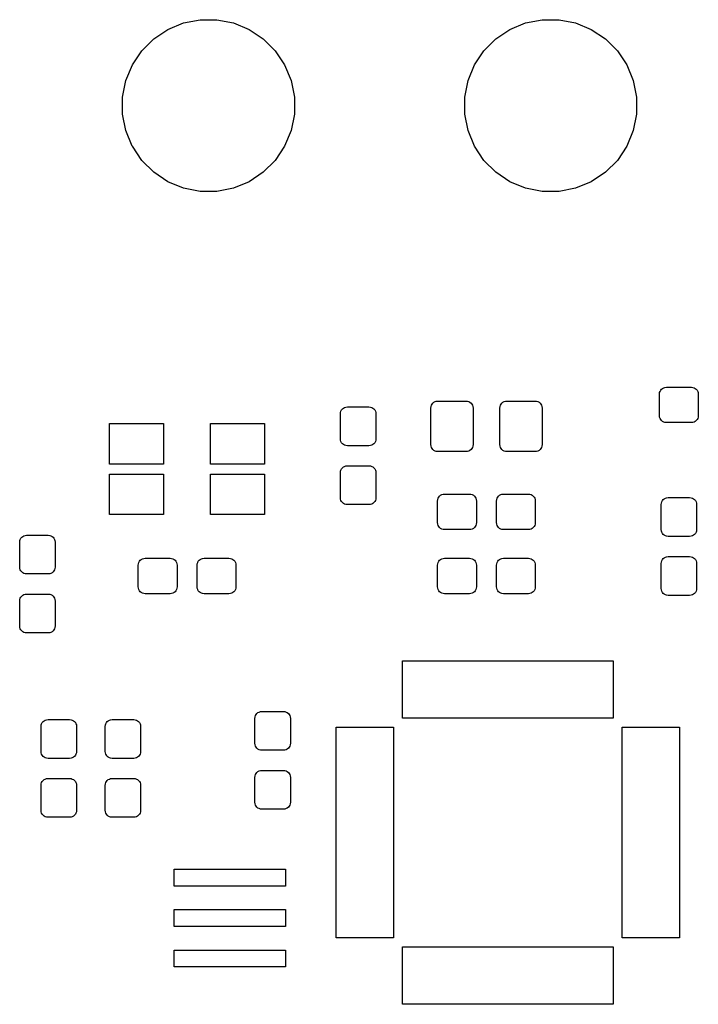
# Model space of a CAD drawing. Extents: x 0 to 140, y -76 to 0.
# Tile 5 of 11: x 36 to 56, y -72 to -43. Entities that reach past the tile are written whole.
import ezdxf

# ---------------------------------------------------------------- set-up
doc = ezdxf.new("R2010")
doc.units = 0
doc.header["$MEASUREMENT"] = 0
doc.layers.add('BLACK', color=7, linetype='CONTINUOUS')

msp = doc.modelspace()

# ---------------------------------------------------------------- linework, layer by layer
at = {"layer": 'BLACK', "linetype": 'CONTINUOUS'}
for p, q in [((40.7017, -43.4593), (41.1659, -43.267)), ((41.1659, -43.267), (41.6587, -43.169)), ((41.6587, -43.169), (42.1613, -43.169)), ((42.1613, -43.169), (42.6541, -43.267)), ((42.6541, -43.267), (43.1183, -43.4593)), ((50.8616, -43.4593), (51.3259, -43.267)), ((51.3259, -43.267), (51.8187, -43.169)), ((51.8187, -43.169), (52.3213, -43.169)), ((52.3213, -43.169), (52.8141, -43.267)), ((52.8141, -43.267), (53.2783, -43.4593)), ((40.2838, -43.7385), (40.7016, -43.4593)), ((40.7016, -43.4593), (40.7017, -43.4593)), ((43.1183, -43.4593), (43.1184, -43.4593)), ((43.1184, -43.4593), (43.5362, -43.7385)), ((50.4438, -43.7385), (50.8616, -43.4593)), ((50.8616, -43.4593), (50.8616, -43.4593)), ((53.2783, -43.4593), (53.2784, -43.4593)), ((53.2784, -43.4593), (53.6962, -43.7385)), ((39.9285, -44.0938), (40.2838, -43.7385)), ((43.5362, -43.7385), (43.8915, -44.0938)), ((50.0885, -44.0938), (50.4438, -43.7385)), ((53.6962, -43.7385), (54.0515, -44.0938)), ((39.6493, -44.5116), (39.9285, -44.0938)), ((43.8915, -44.0938), (44.1707, -44.5116)), ((49.8093, -44.5116), (50.0885, -44.0938)), ((54.0515, -44.0938), (54.3307, -44.5116)), ((39.457, -44.9759), (39.6493, -44.5116)), ((39.6493, -44.5116), (39.6493, -44.5116)), ((44.1707, -44.5116), (44.1707, -44.5116)), ((44.1707, -44.5116), (44.363, -44.9759)), ((49.617, -44.9759), (49.8093, -44.5116)), ((49.8093, -44.5116), (49.8093, -44.5116)), ((54.3307, -44.5116), (54.3307, -44.5116)), ((54.3307, -44.5116), (54.523, -44.9759)), ((39.359, -45.4687), (39.457, -44.9759)), ((44.363, -44.9759), (44.461, -45.4687)), ((49.519, -45.4687), (49.617, -44.9759)), ((54.523, -44.9759), (54.621, -45.4687)), ((39.359, -45.9713), (39.359, -45.4687)), ((44.461, -45.4687), (44.461, -45.9713)), ((49.519, -45.9713), (49.519, -45.4687)), ((54.621, -45.4687), (54.621, -45.9713)), ((39.457, -46.4641), (39.359, -45.9713)), ((44.461, -45.9713), (44.363, -46.4641)), ((49.617, -46.4641), (49.519, -45.9713)), ((54.621, -45.9713), (54.523, -46.4641)), ((39.6483, -46.9259), (39.457, -46.4641)), ((44.363, -46.4641), (44.1717, -46.9259)), ((49.8083, -46.9259), (49.617, -46.4641)), ((54.523, -46.4641), (54.3317, -46.9259)), ((39.6493, -46.9284), (39.6483, -46.9259)), ((39.9285, -47.3462), (39.6493, -46.9284)), ((44.1707, -46.9284), (43.8915, -47.3462)), ((44.1717, -46.9259), (44.1707, -46.9284)), ((49.8093, -46.9284), (49.8083, -46.9259)), ((50.0885, -47.3462), (49.8093, -46.9284)), ((54.3307, -46.9284), (54.0515, -47.3462)), ((54.3317, -46.9259), (54.3307, -46.9284)), ((40.2838, -47.7015), (39.9285, -47.3462)), ((43.8915, -47.3462), (43.5362, -47.7015)), ((50.4438, -47.7015), (50.0885, -47.3462)), ((54.0515, -47.3462), (53.6962, -47.7015)), ((40.7016, -47.9807), (40.2838, -47.7015)), ((43.5362, -47.7015), (43.1184, -47.9807)), ((50.8616, -47.9807), (50.4438, -47.7015)), ((53.6962, -47.7015), (53.2784, -47.9807)), ((40.7017, -47.9807), (40.7016, -47.9807)), ((40.7016, -47.9807), (40.7016, -47.9807)), ((41.1659, -48.173), (40.7017, -47.9807)), ((41.6587, -48.271), (41.1659, -48.173)), ((42.6541, -48.173), (42.1613, -48.271)), ((43.1183, -47.9807), (42.6541, -48.173)), ((43.1184, -47.9807), (43.1183, -47.9807)), ((43.1184, -47.9807), (43.1184, -47.9807)), ((51.3259, -48.173), (50.8616, -47.9807)), ((50.8616, -47.9807), (50.8616, -47.9807)), ((50.8616, -47.9807), (50.8616, -47.9807)), ((51.8187, -48.271), (51.3259, -48.173)), ((52.8141, -48.173), (52.3213, -48.271)), ((53.2783, -47.9807), (52.8141, -48.173)), ((53.2784, -47.9807), (53.2783, -47.9807)), ((53.2784, -47.9807), (53.2784, -47.9807)), ((42.1613, -48.271), (41.6587, -48.271)), ((52.3213, -48.271), (51.8187, -48.271)), ((55.428, -54.0998), (55.4655, -54.0884)), ((55.4655, -54.0884), (55.5106, -54.084)), ((55.5106, -54.084), (56.2494, -54.084)), ((56.2494, -54.084), (56.2945, -54.0884)), ((56.2945, -54.0884), (56.332, -54.0998)), ((55.304, -54.2906), (55.3084, -54.2455)), ((55.304, -54.9294), (55.304, -54.2906)), ((55.3084, -54.2455), (55.3198, -54.208)), ((55.3198, -54.208), (55.3383, -54.1734)), ((55.3383, -54.1734), (55.3632, -54.1432)), ((55.3632, -54.1432), (55.3934, -54.1183)), ((55.3934, -54.1183), (55.428, -54.0998)), ((56.332, -54.0998), (56.3666, -54.1183)), ((56.3666, -54.1183), (56.3968, -54.1432)), ((56.3968, -54.1432), (56.4217, -54.1734)), ((56.4217, -54.1734), (56.4402, -54.208)), ((56.4402, -54.208), (56.4516, -54.2455)), ((56.4516, -54.2455), (56.456, -54.2906)), ((56.456, -54.2906), (56.456, -54.9294)), ((45.953, -54.6848), (45.9905, -54.6734)), ((45.9905, -54.6734), (46.0356, -54.669)), ((46.0356, -54.669), (46.6744, -54.669)), ((46.6744, -54.669), (46.7195, -54.6734)), ((46.7195, -54.6734), (46.757, -54.6848)), ((48.514, -54.7017), (48.5185, -54.6563)), ((48.5185, -54.6563), (48.5299, -54.6186)), ((48.5299, -54.6186), (48.5485, -54.5839)), ((48.5485, -54.5839), (48.5735, -54.5535)), ((48.5735, -54.5535), (48.6039, -54.5285)), ((48.6039, -54.5285), (48.6386, -54.5099)), ((48.6386, -54.5099), (48.6763, -54.4985)), ((48.6763, -54.4985), (48.7217, -54.494)), ((48.7217, -54.494), (49.5583, -54.494)), ((49.5583, -54.494), (49.6037, -54.4985)), ((49.6037, -54.4985), (49.6414, -54.5099)), ((49.6414, -54.5099), (49.6761, -54.5285)), ((49.6761, -54.5285), (49.7065, -54.5535)), ((49.7065, -54.5535), (49.7315, -54.5839)), ((49.7315, -54.5839), (49.7501, -54.6186)), ((49.7501, -54.6186), (49.7615, -54.6563)), ((49.7615, -54.6563), (49.766, -54.7017)), ((50.564, -54.7017), (50.5685, -54.6563)), ((50.5685, -54.6563), (50.5799, -54.6186)), ((50.5799, -54.6186), (50.5985, -54.5839)), ((50.5985, -54.5839), (50.6235, -54.5535)), ((50.6235, -54.5535), (50.6539, -54.5285)), ((50.6539, -54.5285), (50.6886, -54.5099)), ((50.6886, -54.5099), (50.7263, -54.4985)), ((50.7263, -54.4985), (50.7717, -54.494)), ((50.7717, -54.494), (51.6083, -54.494)), ((51.6083, -54.494), (51.6537, -54.4985)), ((51.6537, -54.4985), (51.6914, -54.5099)), ((51.6914, -54.5099), (51.7261, -54.5285)), ((51.7261, -54.5285), (51.7565, -54.5535)), ((51.7565, -54.5535), (51.7815, -54.5839)), ((51.7815, -54.5839), (51.8001, -54.6186)), ((51.8001, -54.6186), (51.8115, -54.6563)), ((51.8115, -54.6563), (51.816, -54.7017)), ((45.829, -54.8756), (45.8334, -54.8305)), ((45.829, -55.6144), (45.829, -54.8756)), ((45.8334, -54.8305), (45.8448, -54.793)), ((45.8448, -54.793), (45.8633, -54.7584)), ((45.8633, -54.7584), (45.8882, -54.7282)), ((45.8882, -54.7282), (45.9184, -54.7033)), ((45.9184, -54.7033), (45.953, -54.6848)), ((46.757, -54.6848), (46.7916, -54.7033)), ((46.7916, -54.7033), (46.8218, -54.7282)), ((46.8218, -54.7282), (46.8467, -54.7584)), ((46.8467, -54.7584), (46.8652, -54.793)), ((46.8652, -54.793), (46.8766, -54.8305)), ((46.8766, -54.8305), (46.881, -54.8756)), ((46.881, -54.8756), (46.881, -55.6144)), ((48.514, -55.7883), (48.514, -54.7017)), ((49.766, -54.7017), (49.766, -55.7883)), ((50.564, -55.7883), (50.564, -54.7017)), ((51.816, -54.7017), (51.816, -55.7883)), ((55.3084, -54.9745), (55.304, -54.9294)), ((55.3198, -55.012), (55.3084, -54.9745)), ((56.4516, -54.9745), (56.4402, -55.012)), ((56.456, -54.9294), (56.4516, -54.9745)), ((38.974, -56.366), (38.974, -55.164)), ((38.974, -55.164), (40.576, -55.164)), ((40.576, -55.164), (40.576, -56.366)), ((41.974, -56.366), (41.974, -55.164)), ((41.974, -55.164), (43.576, -55.164)), ((43.576, -55.164), (43.576, -56.366)), ((55.3383, -55.0466), (55.3198, -55.012)), ((55.3632, -55.0768), (55.3383, -55.0466)), ((55.3934, -55.1017), (55.3632, -55.0768)), ((55.428, -55.1202), (55.3934, -55.1017)), ((55.4655, -55.1316), (55.428, -55.1202)), ((55.5106, -55.136), (55.4655, -55.1316)), ((56.2494, -55.136), (55.5106, -55.136)), ((56.2945, -55.1316), (56.2494, -55.136)), ((56.332, -55.1202), (56.2945, -55.1316)), ((56.3666, -55.1017), (56.332, -55.1202)), ((56.3968, -55.0768), (56.3666, -55.1017)), ((56.4217, -55.0466), (56.3968, -55.0768)), ((56.4402, -55.012), (56.4217, -55.0466)), ((45.8334, -55.6595), (45.829, -55.6144)), ((45.8448, -55.697), (45.8334, -55.6595)), ((45.8633, -55.7316), (45.8448, -55.697)), ((45.8882, -55.7618), (45.8633, -55.7316)), ((45.9184, -55.7867), (45.8882, -55.7618)), ((45.953, -55.8052), (45.9184, -55.7867)), ((45.9905, -55.8166), (45.953, -55.8052)), ((46.0356, -55.821), (45.9905, -55.8166)), ((46.6744, -55.821), (46.0356, -55.821)), ((46.7195, -55.8166), (46.6744, -55.821)), ((46.757, -55.8052), (46.7195, -55.8166)), ((46.7916, -55.7867), (46.757, -55.8052)), ((46.8218, -55.7618), (46.7916, -55.7867)), ((46.8467, -55.7316), (46.8218, -55.7618)), ((46.8652, -55.697), (46.8467, -55.7316)), ((46.8766, -55.6595), (46.8652, -55.697)), ((46.881, -55.6144), (46.8766, -55.6595)), ((48.5185, -55.8337), (48.514, -55.7883)), ((48.5299, -55.8714), (48.5185, -55.8337)), ((49.7615, -55.8337), (49.7501, -55.8714)), ((49.766, -55.7883), (49.7615, -55.8337)), ((50.5685, -55.8337), (50.564, -55.7883)), ((50.5799, -55.8714), (50.5685, -55.8337)), ((51.8115, -55.8337), (51.8001, -55.8714)), ((51.816, -55.7883), (51.8115, -55.8337)), ((48.5485, -55.9061), (48.5299, -55.8714)), ((48.5735, -55.9365), (48.5485, -55.9061)), ((48.6039, -55.9615), (48.5735, -55.9365)), ((48.6386, -55.9801), (48.6039, -55.9615)), ((48.6763, -55.9915), (48.6386, -55.9801)), ((48.7217, -55.996), (48.6763, -55.9915)), ((49.5583, -55.996), (48.7217, -55.996)), ((49.6037, -55.9915), (49.5583, -55.996)), ((49.6414, -55.9801), (49.6037, -55.9915)), ((49.6761, -55.9615), (49.6414, -55.9801)), ((49.7065, -55.9365), (49.6761, -55.9615)), ((49.7315, -55.9061), (49.7065, -55.9365)), ((49.7501, -55.8714), (49.7315, -55.9061)), ((50.5985, -55.9061), (50.5799, -55.8714)), ((50.6235, -55.9365), (50.5985, -55.9061)), ((50.6539, -55.9615), (50.6235, -55.9365)), ((50.6886, -55.9801), (50.6539, -55.9615)), ((50.7263, -55.9915), (50.6886, -55.9801)), ((50.7717, -55.996), (50.7263, -55.9915)), ((51.6083, -55.996), (50.7717, -55.996)), ((51.6537, -55.9915), (51.6083, -55.996)), ((51.6914, -55.9801), (51.6537, -55.9915)), ((51.7261, -55.9615), (51.6914, -55.9801)), ((51.7565, -55.9365), (51.7261, -55.9615)), ((51.7815, -55.9061), (51.7565, -55.9365)), ((51.8001, -55.8714), (51.7815, -55.9061)), ((40.576, -56.366), (38.974, -56.366)), ((43.576, -56.366), (41.974, -56.366)), ((45.9184, -56.4533), (45.953, -56.4348)), ((45.953, -56.4348), (45.9905, -56.4234)), ((45.9905, -56.4234), (46.0356, -56.419)), ((46.0356, -56.419), (46.6744, -56.419)), ((46.6744, -56.419), (46.7195, -56.4234)), ((46.7195, -56.4234), (46.757, -56.4348)), ((46.757, -56.4348), (46.7916, -56.4533)), ((38.974, -57.866), (38.974, -56.664)), ((38.974, -56.664), (40.576, -56.664)), ((40.576, -56.664), (40.576, -57.866)), ((41.974, -57.866), (41.974, -56.664)), ((41.974, -56.664), (43.576, -56.664)), ((43.576, -56.664), (43.576, -57.866)), ((45.829, -56.6256), (45.8334, -56.5805)), ((45.829, -57.3644), (45.829, -56.6256)), ((45.8334, -56.5805), (45.8448, -56.543)), ((45.8448, -56.543), (45.8633, -56.5084)), ((45.8633, -56.5084), (45.8882, -56.4782)), ((45.8882, -56.4782), (45.9184, -56.4533)), ((46.7916, -56.4533), (46.8218, -56.4782)), ((46.8218, -56.4782), (46.8467, -56.5084)), ((46.8467, -56.5084), (46.8652, -56.543)), ((46.8652, -56.543), (46.8766, -56.5805)), ((46.8766, -56.5805), (46.881, -56.6256)), ((46.881, -56.6256), (46.881, -57.3644)), ((48.7732, -57.3182), (48.8034, -57.2933)), ((48.8034, -57.2933), (48.838, -57.2748)), ((48.838, -57.2748), (48.8755, -57.2634)), ((48.8755, -57.2634), (48.9206, -57.259)), ((48.9206, -57.259), (49.6594, -57.259)), ((49.6594, -57.259), (49.7045, -57.2634)), ((49.7045, -57.2634), (49.742, -57.2748)), ((49.742, -57.2748), (49.7766, -57.2933)), ((49.7766, -57.2933), (49.8068, -57.3182)), ((50.5232, -57.3182), (50.5534, -57.2933)), ((50.5534, -57.2933), (50.588, -57.2748)), ((50.588, -57.2748), (50.6255, -57.2634)), ((50.6255, -57.2634), (50.6706, -57.259)), ((50.6706, -57.259), (51.4094, -57.259)), ((51.4094, -57.259), (51.4545, -57.2634)), ((51.4545, -57.2634), (51.492, -57.2748)), ((51.492, -57.2748), (51.5266, -57.2933)), ((51.5266, -57.2933), (51.5568, -57.3182)), ((45.8334, -57.4095), (45.829, -57.3644)), ((45.8448, -57.447), (45.8334, -57.4095)), ((45.8633, -57.4816), (45.8448, -57.447)), ((45.8882, -57.5118), (45.8633, -57.4816)), ((45.9184, -57.5367), (45.8882, -57.5118)), ((45.953, -57.5552), (45.9184, -57.5367)), ((45.9905, -57.5666), (45.953, -57.5552)), ((46.0356, -57.571), (45.9905, -57.5666)), ((46.6744, -57.571), (46.0356, -57.571)), ((46.7195, -57.5666), (46.6744, -57.571)), ((46.757, -57.5552), (46.7195, -57.5666)), ((46.7916, -57.5367), (46.757, -57.5552)), ((46.8218, -57.5118), (46.7916, -57.5367)), ((46.8467, -57.4816), (46.8218, -57.5118)), ((46.8652, -57.447), (46.8467, -57.4816)), ((46.8766, -57.4095), (46.8652, -57.447)), ((46.881, -57.3644), (46.8766, -57.4095)), ((48.714, -57.4656), (48.7184, -57.4205)), ((48.714, -58.1044), (48.714, -57.4656)), ((48.7184, -57.4205), (48.7298, -57.383)), ((48.7298, -57.383), (48.7483, -57.3484)), ((48.7483, -57.3484), (48.7732, -57.3182)), ((49.8068, -57.3182), (49.8317, -57.3484)), ((49.8317, -57.3484), (49.8502, -57.383)), ((49.8502, -57.383), (49.8616, -57.4205)), ((49.8616, -57.4205), (49.866, -57.4656)), ((49.866, -57.4656), (49.866, -58.1044)), ((50.464, -57.4656), (50.4684, -57.4205)), ((50.464, -58.1044), (50.464, -57.4656)), ((50.4684, -57.4205), (50.4798, -57.383)), ((50.4798, -57.383), (50.4983, -57.3484)), ((50.4983, -57.3484), (50.5232, -57.3182)), ((51.5568, -57.3182), (51.5817, -57.3484)), ((51.5817, -57.3484), (51.6002, -57.383)), ((51.6002, -57.383), (51.6116, -57.4205)), ((51.6116, -57.4205), (51.616, -57.4656)), ((51.616, -57.4656), (51.616, -58.1044)), ((55.354, -57.5706), (55.3584, -57.5255)), ((55.354, -58.3094), (55.354, -57.5706)), ((55.3584, -57.5255), (55.3698, -57.488)), ((55.3698, -57.488), (55.3883, -57.4534)), ((55.3883, -57.4534), (55.4132, -57.4232)), ((55.4132, -57.4232), (55.4434, -57.3983)), ((55.4434, -57.3983), (55.478, -57.3798)), ((55.478, -57.3798), (55.5155, -57.3684)), ((55.5155, -57.3684), (55.5606, -57.364)), ((55.5606, -57.364), (56.1994, -57.364)), ((56.1994, -57.364), (56.2445, -57.3684)), ((56.2445, -57.3684), (56.282, -57.3798)), ((56.282, -57.3798), (56.3166, -57.3983)), ((56.3166, -57.3983), (56.3468, -57.4232)), ((56.3468, -57.4232), (56.3717, -57.4534)), ((56.3717, -57.4534), (56.3902, -57.488)), ((56.3902, -57.488), (56.4016, -57.5255)), ((56.4016, -57.5255), (56.406, -57.5706)), ((56.406, -57.5706), (56.406, -58.3094)), ((40.576, -57.866), (38.974, -57.866)), ((43.576, -57.866), (41.974, -57.866)), ((48.7184, -58.1495), (48.714, -58.1044)), ((48.7298, -58.187), (48.7184, -58.1495)), ((48.7483, -58.2216), (48.7298, -58.187)), ((49.8502, -58.187), (49.8317, -58.2216)), ((49.8616, -58.1495), (49.8502, -58.187)), ((49.866, -58.1044), (49.8616, -58.1495)), ((50.4684, -58.1495), (50.464, -58.1044)), ((50.4798, -58.187), (50.4684, -58.1495)), ((50.4983, -58.2216), (50.4798, -58.187)), ((51.6002, -58.187), (51.5817, -58.2216)), ((51.6116, -58.1495), (51.6002, -58.187)), ((51.616, -58.1044), (51.6116, -58.1495)), ((36.428, -58.4948), (36.4655, -58.4834)), ((36.4655, -58.4834), (36.5106, -58.479)), ((36.5106, -58.479), (37.1494, -58.479)), ((37.1494, -58.479), (37.1945, -58.4834)), ((37.1945, -58.4834), (37.232, -58.4948)), ((48.7732, -58.2518), (48.7483, -58.2216)), ((48.8034, -58.2767), (48.7732, -58.2518)), ((48.838, -58.2952), (48.8034, -58.2767)), ((48.8755, -58.3066), (48.838, -58.2952)), ((48.9206, -58.311), (48.8755, -58.3066)), ((49.6594, -58.311), (48.9206, -58.311)), ((49.7045, -58.3066), (49.6594, -58.311)), ((49.742, -58.2952), (49.7045, -58.3066)), ((49.7766, -58.2767), (49.742, -58.2952)), ((49.8068, -58.2518), (49.7766, -58.2767)), ((49.8317, -58.2216), (49.8068, -58.2518)), ((50.5232, -58.2518), (50.4983, -58.2216)), ((50.5534, -58.2767), (50.5232, -58.2518)), ((50.588, -58.2952), (50.5534, -58.2767)), ((50.6255, -58.3066), (50.588, -58.2952)), ((50.6706, -58.311), (50.6255, -58.3066)), ((51.4094, -58.311), (50.6706, -58.311)), ((51.4545, -58.3066), (51.4094, -58.311)), ((51.492, -58.2952), (51.4545, -58.3066)), ((51.5266, -58.2767), (51.492, -58.2952)), ((51.5568, -58.2518), (51.5266, -58.2767)), ((51.5817, -58.2216), (51.5568, -58.2518)), ((55.3584, -58.3545), (55.354, -58.3094)), ((55.3698, -58.392), (55.3584, -58.3545)), ((55.3883, -58.4266), (55.3698, -58.392)), ((55.4132, -58.4568), (55.3883, -58.4266)), ((55.4434, -58.4817), (55.4132, -58.4568)), ((55.478, -58.5002), (55.4434, -58.4817)), ((56.3166, -58.4817), (56.282, -58.5002)), ((56.3468, -58.4568), (56.3166, -58.4817)), ((56.3717, -58.4266), (56.3468, -58.4568)), ((56.3902, -58.392), (56.3717, -58.4266)), ((56.4016, -58.3545), (56.3902, -58.392)), ((56.406, -58.3094), (56.4016, -58.3545)), ((36.304, -58.6856), (36.3084, -58.6405)), ((36.304, -59.4244), (36.304, -58.6856)), ((36.3084, -58.6405), (36.3198, -58.603)), ((36.3198, -58.603), (36.3383, -58.5684)), ((36.3383, -58.5684), (36.3632, -58.5382)), ((36.3632, -58.5382), (36.3934, -58.5133)), ((36.3934, -58.5133), (36.428, -58.4948)), ((37.232, -58.4948), (37.2666, -58.5133)), ((37.2666, -58.5133), (37.2968, -58.5382)), ((37.2968, -58.5382), (37.3217, -58.5684)), ((37.3217, -58.5684), (37.3402, -58.603)), ((37.3402, -58.603), (37.3516, -58.6405)), ((37.3516, -58.6405), (37.356, -58.6856)), ((37.356, -58.6856), (37.356, -59.4244)), ((55.5155, -58.5116), (55.478, -58.5002)), ((55.5606, -58.516), (55.5155, -58.5116)), ((56.1994, -58.516), (55.5606, -58.516)), ((56.2445, -58.5116), (56.1994, -58.516)), ((56.282, -58.5002), (56.2445, -58.5116)), ((39.824, -59.3706), (39.8284, -59.3255)), ((39.8284, -59.3255), (39.8398, -59.288)), ((39.8398, -59.288), (39.8583, -59.2534)), ((39.8583, -59.2534), (39.8832, -59.2232)), ((39.8832, -59.2232), (39.9134, -59.1983)), ((39.9134, -59.1983), (39.948, -59.1798)), ((39.948, -59.1798), (39.9855, -59.1684)), ((39.9855, -59.1684), (40.0306, -59.164)), ((40.0306, -59.164), (40.7694, -59.164)), ((40.7694, -59.164), (40.8145, -59.1684)), ((40.8145, -59.1684), (40.852, -59.1798)), ((40.852, -59.1798), (40.8866, -59.1983)), ((40.8866, -59.1983), (40.9168, -59.2232)), ((40.9168, -59.2232), (40.9417, -59.2534)), ((40.9417, -59.2534), (40.9602, -59.288)), ((40.9602, -59.288), (40.9716, -59.3255)), ((40.9716, -59.3255), (40.976, -59.3706)), ((41.574, -59.3706), (41.5784, -59.3255)), ((41.5784, -59.3255), (41.5898, -59.288)), ((41.5898, -59.288), (41.6083, -59.2534)), ((41.6083, -59.2534), (41.6332, -59.2232)), ((41.6332, -59.2232), (41.6634, -59.1983)), ((41.6634, -59.1983), (41.698, -59.1798)), ((41.698, -59.1798), (41.7355, -59.1684)), ((41.7355, -59.1684), (41.7806, -59.164)), ((41.7806, -59.164), (42.5194, -59.164)), ((42.5194, -59.164), (42.5645, -59.1684)), ((42.5645, -59.1684), (42.602, -59.1798)), ((42.602, -59.1798), (42.6366, -59.1983)), ((42.6366, -59.1983), (42.6668, -59.2232)), ((42.6668, -59.2232), (42.6917, -59.2534)), ((42.6917, -59.2534), (42.7102, -59.288)), ((42.7102, -59.288), (42.7216, -59.3255)), ((42.7216, -59.3255), (42.726, -59.3706)), ((48.714, -59.3706), (48.7184, -59.3255)), ((48.7184, -59.3255), (48.7298, -59.288)), ((48.7298, -59.288), (48.7483, -59.2534)), ((48.7483, -59.2534), (48.7732, -59.2232)), ((48.7732, -59.2232), (48.8034, -59.1983)), ((48.8034, -59.1983), (48.838, -59.1798)), ((48.838, -59.1798), (48.8755, -59.1684)), ((48.8755, -59.1684), (48.9206, -59.164)), ((48.9206, -59.164), (49.6594, -59.164)), ((49.6594, -59.164), (49.7045, -59.1684)), ((49.7045, -59.1684), (49.742, -59.1798)), ((49.742, -59.1798), (49.7766, -59.1983)), ((49.7766, -59.1983), (49.8068, -59.2232)), ((49.8068, -59.2232), (49.8317, -59.2534)), ((49.8317, -59.2534), (49.8502, -59.288)), ((49.8502, -59.288), (49.8616, -59.3255)), ((49.8616, -59.3255), (49.866, -59.3706)), ((50.464, -59.3706), (50.4684, -59.3255)), ((50.4684, -59.3255), (50.4798, -59.288)), ((50.4798, -59.288), (50.4983, -59.2534)), ((50.4983, -59.2534), (50.5232, -59.2232)), ((50.5232, -59.2232), (50.5534, -59.1983)), ((50.5534, -59.1983), (50.588, -59.1798)), ((50.588, -59.1798), (50.6255, -59.1684)), ((50.6255, -59.1684), (50.6706, -59.164)), ((50.6706, -59.164), (51.4094, -59.164)), ((51.4094, -59.164), (51.4545, -59.1684)), ((51.4545, -59.1684), (51.492, -59.1798)), ((51.492, -59.1798), (51.5266, -59.1983)), ((51.5266, -59.1983), (51.5568, -59.2232)), ((51.5568, -59.2232), (51.5817, -59.2534)), ((51.5817, -59.2534), (51.6002, -59.288)), ((51.6002, -59.288), (51.6116, -59.3255)), ((51.6116, -59.3255), (51.616, -59.3706)), ((55.354, -59.3206), (55.3584, -59.2755)), ((55.354, -60.0594), (55.354, -59.3206)), ((55.3584, -59.2755), (55.3698, -59.238)), ((55.3698, -59.238), (55.3883, -59.2034)), ((55.3883, -59.2034), (55.4132, -59.1732)), ((55.4132, -59.1732), (55.4434, -59.1483)), ((55.4434, -59.1483), (55.478, -59.1298)), ((55.478, -59.1298), (55.5155, -59.1184)), ((55.5155, -59.1184), (55.5606, -59.114)), ((55.5606, -59.114), (56.1994, -59.114)), ((56.1994, -59.114), (56.2445, -59.1184)), ((56.2445, -59.1184), (56.282, -59.1298)), ((56.282, -59.1298), (56.3166, -59.1483)), ((56.3166, -59.1483), (56.3468, -59.1732)), ((56.3468, -59.1732), (56.3717, -59.2034)), ((56.3717, -59.2034), (56.3902, -59.238)), ((56.3902, -59.238), (56.4016, -59.2755)), ((56.4016, -59.2755), (56.406, -59.3206)), ((56.406, -59.3206), (56.406, -60.0594)), ((36.3084, -59.4695), (36.304, -59.4244)), ((36.3198, -59.507), (36.3084, -59.4695)), ((36.3383, -59.5416), (36.3198, -59.507)), ((36.3632, -59.5718), (36.3383, -59.5416)), ((36.3934, -59.5967), (36.3632, -59.5718)), ((36.428, -59.6152), (36.3934, -59.5967)), ((36.4655, -59.6266), (36.428, -59.6152)), ((36.5106, -59.631), (36.4655, -59.6266)), ((37.1494, -59.631), (36.5106, -59.631)), ((37.1945, -59.6266), (37.1494, -59.631)), ((37.232, -59.6152), (37.1945, -59.6266)), ((37.2666, -59.5967), (37.232, -59.6152)), ((37.2968, -59.5718), (37.2666, -59.5967)), ((37.3217, -59.5416), (37.2968, -59.5718)), ((37.3402, -59.507), (37.3217, -59.5416)), ((37.3516, -59.4695), (37.3402, -59.507)), ((37.356, -59.4244), (37.3516, -59.4695)), ((39.824, -60.0094), (39.824, -59.3706)), ((40.976, -59.3706), (40.976, -60.0094)), ((41.574, -60.0094), (41.574, -59.3706)), ((42.726, -59.3706), (42.726, -60.0094)), ((48.714, -60.0094), (48.714, -59.3706)), ((49.866, -59.3706), (49.866, -60.0094)), ((50.464, -60.0094), (50.464, -59.3706)), ((51.616, -59.3706), (51.616, -60.0094)), ((36.428, -60.2448), (36.4655, -60.2334)), ((36.4655, -60.2334), (36.5106, -60.229)), ((36.5106, -60.229), (37.1494, -60.229)), ((37.1494, -60.229), (37.1945, -60.2334)), ((37.1945, -60.2334), (37.232, -60.2448)), ((39.8284, -60.0545), (39.824, -60.0094)), ((39.8398, -60.092), (39.8284, -60.0545)), ((39.8583, -60.1266), (39.8398, -60.092)), ((39.8832, -60.1568), (39.8583, -60.1266)), ((39.9134, -60.1817), (39.8832, -60.1568)), ((39.948, -60.2002), (39.9134, -60.1817)), ((39.9855, -60.2116), (39.948, -60.2002)), ((40.0306, -60.216), (39.9855, -60.2116)), ((40.7694, -60.216), (40.0306, -60.216)), ((40.8145, -60.2116), (40.7694, -60.216)), ((40.852, -60.2002), (40.8145, -60.2116)), ((40.8866, -60.1817), (40.852, -60.2002)), ((40.9168, -60.1568), (40.8866, -60.1817)), ((40.9417, -60.1266), (40.9168, -60.1568)), ((40.9602, -60.092), (40.9417, -60.1266)), ((40.9716, -60.0545), (40.9602, -60.092)), ((40.976, -60.0094), (40.9716, -60.0545)), ((41.5784, -60.0545), (41.574, -60.0094)), ((41.5898, -60.092), (41.5784, -60.0545)), ((41.6083, -60.1266), (41.5898, -60.092)), ((41.6332, -60.1568), (41.6083, -60.1266)), ((41.6634, -60.1817), (41.6332, -60.1568)), ((41.698, -60.2002), (41.6634, -60.1817)), ((41.7355, -60.2116), (41.698, -60.2002)), ((41.7806, -60.216), (41.7355, -60.2116)), ((42.5194, -60.216), (41.7806, -60.216)), ((42.5645, -60.2116), (42.5194, -60.216)), ((42.602, -60.2002), (42.5645, -60.2116)), ((42.6366, -60.1817), (42.602, -60.2002)), ((42.6668, -60.1568), (42.6366, -60.1817)), ((42.6917, -60.1266), (42.6668, -60.1568)), ((42.7102, -60.092), (42.6917, -60.1266)), ((42.7216, -60.0545), (42.7102, -60.092)), ((42.726, -60.0094), (42.7216, -60.0545)), ((48.7184, -60.0545), (48.714, -60.0094)), ((48.7298, -60.092), (48.7184, -60.0545)), ((48.7483, -60.1266), (48.7298, -60.092)), ((48.7732, -60.1568), (48.7483, -60.1266)), ((48.8034, -60.1817), (48.7732, -60.1568)), ((48.838, -60.2002), (48.8034, -60.1817)), ((48.8755, -60.2116), (48.838, -60.2002)), ((48.9206, -60.216), (48.8755, -60.2116)), ((49.6594, -60.216), (48.9206, -60.216)), ((49.7045, -60.2116), (49.6594, -60.216)), ((49.742, -60.2002), (49.7045, -60.2116)), ((49.7766, -60.1817), (49.742, -60.2002)), ((49.8068, -60.1568), (49.7766, -60.1817)), ((49.8317, -60.1266), (49.8068, -60.1568)), ((49.8502, -60.092), (49.8317, -60.1266)), ((49.8616, -60.0545), (49.8502, -60.092)), ((49.866, -60.0094), (49.8616, -60.0545)), ((50.4684, -60.0545), (50.464, -60.0094)), ((50.4798, -60.092), (50.4684, -60.0545)), ((50.4983, -60.1266), (50.4798, -60.092)), ((50.5232, -60.1568), (50.4983, -60.1266)), ((50.5534, -60.1817), (50.5232, -60.1568)), ((50.588, -60.2002), (50.5534, -60.1817)), ((50.6255, -60.2116), (50.588, -60.2002)), ((50.6706, -60.216), (50.6255, -60.2116)), ((51.4094, -60.216), (50.6706, -60.216)), ((51.4545, -60.2116), (51.4094, -60.216)), ((51.492, -60.2002), (51.4545, -60.2116)), ((51.5266, -60.1817), (51.492, -60.2002)), ((51.5568, -60.1568), (51.5266, -60.1817)), ((51.5817, -60.1266), (51.5568, -60.1568)), ((51.6002, -60.092), (51.5817, -60.1266)), ((51.6116, -60.0545), (51.6002, -60.092)), ((51.616, -60.0094), (51.6116, -60.0545)), ((55.3584, -60.1045), (55.354, -60.0594)), ((55.3698, -60.142), (55.3584, -60.1045)), ((55.3883, -60.1766), (55.3698, -60.142)), ((55.4132, -60.2068), (55.3883, -60.1766)), ((55.4434, -60.2317), (55.4132, -60.2068)), ((55.478, -60.2502), (55.4434, -60.2317)), ((56.3166, -60.2317), (56.282, -60.2502)), ((56.3468, -60.2068), (56.3166, -60.2317)), ((56.3717, -60.1766), (56.3468, -60.2068)), ((56.3902, -60.142), (56.3717, -60.1766)), ((56.4016, -60.1045), (56.3902, -60.142)), ((56.406, -60.0594), (56.4016, -60.1045)), ((36.304, -60.4356), (36.3084, -60.3905)), ((36.304, -61.1744), (36.304, -60.4356)), ((36.3084, -60.3905), (36.3198, -60.353)), ((36.3198, -60.353), (36.3383, -60.3184)), ((36.3383, -60.3184), (36.3632, -60.2882)), ((36.3632, -60.2882), (36.3934, -60.2633)), ((36.3934, -60.2633), (36.428, -60.2448)), ((37.232, -60.2448), (37.2666, -60.2633)), ((37.2666, -60.2633), (37.2968, -60.2882)), ((37.2968, -60.2882), (37.3217, -60.3184)), ((37.3217, -60.3184), (37.3402, -60.353)), ((37.3402, -60.353), (37.3516, -60.3905)), ((37.3516, -60.3905), (37.356, -60.4356)), ((37.356, -60.4356), (37.356, -61.1744)), ((55.5155, -60.2616), (55.478, -60.2502)), ((55.5606, -60.266), (55.5155, -60.2616)), ((56.1994, -60.266), (55.5606, -60.266)), ((56.2445, -60.2616), (56.1994, -60.266)), ((56.282, -60.2502), (56.2445, -60.2616)), ((36.3084, -61.2195), (36.304, -61.1744)), ((36.3198, -61.257), (36.3084, -61.2195)), ((36.3383, -61.2916), (36.3198, -61.257)), ((36.3632, -61.3218), (36.3383, -61.2916)), ((36.3934, -61.3467), (36.3632, -61.3218)), ((36.428, -61.3652), (36.3934, -61.3467)), ((36.4655, -61.3766), (36.428, -61.3652)), ((36.5106, -61.381), (36.4655, -61.3766)), ((37.1494, -61.381), (36.5106, -61.381)), ((37.1945, -61.3766), (37.1494, -61.381)), ((37.232, -61.3652), (37.1945, -61.3766)), ((37.2666, -61.3467), (37.232, -61.3652)), ((37.2968, -61.3218), (37.2666, -61.3467)), ((37.3217, -61.2916), (37.2968, -61.3218)), ((37.3402, -61.257), (37.3217, -61.2916)), ((37.3516, -61.2195), (37.3402, -61.257)), ((37.356, -61.1744), (37.3516, -61.2195)), ((47.674, -63.911), (47.674, -62.209)), ((47.674, -62.209), (53.926, -62.209)), ((53.926, -62.209), (53.926, -63.911)), ((43.3784, -63.7483), (43.413, -63.7298)), ((43.413, -63.7298), (43.4505, -63.7184)), ((43.4505, -63.7184), (43.4956, -63.714)), ((43.4956, -63.714), (44.1344, -63.714)), ((44.1344, -63.714), (44.1795, -63.7184)), ((44.1795, -63.7184), (44.217, -63.7298)), ((44.217, -63.7298), (44.2516, -63.7483)), ((36.9733, -64.0434), (36.9982, -64.0132)), ((36.9982, -64.0132), (37.0284, -63.9883)), ((37.0284, -63.9883), (37.063, -63.9698)), ((37.063, -63.9698), (37.1005, -63.9584)), ((37.1005, -63.9584), (37.1456, -63.954)), ((37.1456, -63.954), (37.7844, -63.954)), ((37.7844, -63.954), (37.8295, -63.9584)), ((37.8295, -63.9584), (37.867, -63.9698)), ((37.867, -63.9698), (37.9016, -63.9883)), ((37.9016, -63.9883), (37.9318, -64.0132)), ((37.9318, -64.0132), (37.9567, -64.0434)), ((38.8783, -64.0434), (38.9032, -64.0132)), ((38.9032, -64.0132), (38.9334, -63.9883)), ((38.9334, -63.9883), (38.968, -63.9698)), ((38.968, -63.9698), (39.0055, -63.9584)), ((39.0055, -63.9584), (39.0506, -63.954)), ((39.0506, -63.954), (39.6894, -63.954)), ((39.6894, -63.954), (39.7345, -63.9584)), ((39.7345, -63.9584), (39.772, -63.9698)), ((39.772, -63.9698), (39.8066, -63.9883)), ((39.8066, -63.9883), (39.8368, -64.0132)), ((39.8368, -64.0132), (39.8617, -64.0434)), ((43.289, -63.9206), (43.2934, -63.8755)), ((43.289, -64.6594), (43.289, -63.9206)), ((43.2934, -63.8755), (43.3048, -63.838)), ((43.3048, -63.838), (43.3233, -63.8034)), ((43.3233, -63.8034), (43.3482, -63.7732)), ((43.3482, -63.7732), (43.3784, -63.7483)), ((44.2516, -63.7483), (44.2818, -63.7732)), ((44.2818, -63.7732), (44.3067, -63.8034)), ((44.3067, -63.8034), (44.3252, -63.838)), ((44.3252, -63.838), (44.3366, -63.8755)), ((44.3366, -63.8755), (44.341, -63.9206)), ((44.341, -63.9206), (44.341, -64.6594)), ((53.926, -63.911), (47.674, -63.911)), ((36.939, -64.1606), (36.9434, -64.1155)), ((36.939, -64.8994), (36.939, -64.1606)), ((36.9434, -64.1155), (36.9548, -64.078)), ((36.9548, -64.078), (36.9733, -64.0434)), ((37.9567, -64.0434), (37.9752, -64.078)), ((37.9752, -64.078), (37.9866, -64.1155)), ((37.9866, -64.1155), (37.991, -64.1606)), ((37.991, -64.1606), (37.991, -64.8994)), ((38.844, -64.1606), (38.8484, -64.1155)), ((38.844, -64.8994), (38.844, -64.1606)), ((38.8484, -64.1155), (38.8598, -64.078)), ((38.8598, -64.078), (38.8783, -64.0434)), ((39.8617, -64.0434), (39.8802, -64.078)), ((39.8802, -64.078), (39.8916, -64.1155)), ((39.8916, -64.1155), (39.896, -64.1606)), ((39.896, -64.1606), (39.896, -64.8994)), ((45.699, -70.436), (45.699, -64.184)), ((45.699, -64.184), (47.401, -64.184)), ((47.401, -64.184), (47.401, -70.436)), ((54.199, -70.436), (54.199, -64.184)), ((54.199, -64.184), (55.901, -64.184)), ((55.901, -64.184), (55.901, -70.436)), ((36.9434, -64.9445), (36.939, -64.8994)), ((37.991, -64.8994), (37.9866, -64.9445)), ((38.8484, -64.9445), (38.844, -64.8994)), ((39.896, -64.8994), (39.8916, -64.9445)), ((43.2934, -64.7045), (43.289, -64.6594)), ((43.3048, -64.742), (43.2934, -64.7045)), ((43.3233, -64.7766), (43.3048, -64.742)), ((43.3482, -64.8068), (43.3233, -64.7766)), ((43.3784, -64.8317), (43.3482, -64.8068)), ((43.413, -64.8502), (43.3784, -64.8317)), ((43.4505, -64.8616), (43.413, -64.8502)), ((43.4956, -64.866), (43.4505, -64.8616)), ((44.1344, -64.866), (43.4956, -64.866)), ((44.1795, -64.8616), (44.1344, -64.866)), ((44.217, -64.8502), (44.1795, -64.8616)), ((44.2516, -64.8317), (44.217, -64.8502)), ((44.2818, -64.8068), (44.2516, -64.8317)), ((44.3067, -64.7766), (44.2818, -64.8068)), ((44.3252, -64.742), (44.3067, -64.7766)), ((44.3366, -64.7045), (44.3252, -64.742)), ((44.341, -64.6594), (44.3366, -64.7045)), ((36.9548, -64.982), (36.9434, -64.9445)), ((36.9733, -65.0166), (36.9548, -64.982)), ((36.9982, -65.0468), (36.9733, -65.0166)), ((37.0284, -65.0717), (36.9982, -65.0468)), ((37.063, -65.0902), (37.0284, -65.0717)), ((37.1005, -65.1016), (37.063, -65.0902)), ((37.1456, -65.106), (37.1005, -65.1016)), ((37.7844, -65.106), (37.1456, -65.106)), ((37.8295, -65.1016), (37.7844, -65.106)), ((37.867, -65.0902), (37.8295, -65.1016)), ((37.9016, -65.0717), (37.867, -65.0902)), ((37.9318, -65.0468), (37.9016, -65.0717)), ((37.9567, -65.0166), (37.9318, -65.0468)), ((37.9752, -64.982), (37.9567, -65.0166)), ((37.9866, -64.9445), (37.9752, -64.982)), ((38.8598, -64.982), (38.8484, -64.9445)), ((38.8783, -65.0166), (38.8598, -64.982)), ((38.9032, -65.0468), (38.8783, -65.0166)), ((38.9334, -65.0717), (38.9032, -65.0468)), ((38.968, -65.0902), (38.9334, -65.0717)), ((39.0055, -65.1016), (38.968, -65.0902)), ((39.0506, -65.106), (39.0055, -65.1016)), ((39.6894, -65.106), (39.0506, -65.106)), ((39.7345, -65.1016), (39.6894, -65.106)), ((39.772, -65.0902), (39.7345, -65.1016)), ((39.8066, -65.0717), (39.772, -65.0902)), ((39.8368, -65.0468), (39.8066, -65.0717)), ((39.8617, -65.0166), (39.8368, -65.0468)), ((39.8802, -64.982), (39.8617, -65.0166)), ((39.8916, -64.9445), (39.8802, -64.982)), ((43.3482, -65.5232), (43.3784, -65.4983)), ((43.3784, -65.4983), (43.413, -65.4798)), ((43.413, -65.4798), (43.4505, -65.4684)), ((43.4505, -65.4684), (43.4956, -65.464)), ((43.4956, -65.464), (44.1344, -65.464)), ((44.1344, -65.464), (44.1795, -65.4684)), ((44.1795, -65.4684), (44.217, -65.4798)), ((44.217, -65.4798), (44.2516, -65.4983)), ((44.2516, -65.4983), (44.2818, -65.5232)), ((36.9548, -65.828), (36.9733, -65.7934)), ((36.9733, -65.7934), (36.9982, -65.7632)), ((36.9982, -65.7632), (37.0284, -65.7383)), ((37.0284, -65.7383), (37.063, -65.7198)), ((37.063, -65.7198), (37.1005, -65.7084)), ((37.1005, -65.7084), (37.1456, -65.704)), ((37.1456, -65.704), (37.7844, -65.704)), ((37.7844, -65.704), (37.8295, -65.7084)), ((37.8295, -65.7084), (37.867, -65.7198)), ((37.867, -65.7198), (37.9016, -65.7383)), ((37.9016, -65.7383), (37.9318, -65.7632)), ((37.9318, -65.7632), (37.9567, -65.7934)), ((37.9567, -65.7934), (37.9752, -65.828)), ((38.8598, -65.828), (38.8783, -65.7934)), ((38.8783, -65.7934), (38.9032, -65.7632)), ((38.9032, -65.7632), (38.9334, -65.7383)), ((38.9334, -65.7383), (38.968, -65.7198)), ((38.968, -65.7198), (39.0055, -65.7084)), ((39.0055, -65.7084), (39.0506, -65.704)), ((39.0506, -65.704), (39.6894, -65.704)), ((39.6894, -65.704), (39.7345, -65.7084)), ((39.7345, -65.7084), (39.772, -65.7198)), ((39.772, -65.7198), (39.8066, -65.7383)), ((39.8066, -65.7383), (39.8368, -65.7632)), ((39.8368, -65.7632), (39.8617, -65.7934)), ((39.8617, -65.7934), (39.8802, -65.828)), ((43.289, -65.6706), (43.2934, -65.6255)), ((43.289, -66.4094), (43.289, -65.6706)), ((43.2934, -65.6255), (43.3048, -65.588)), ((43.3048, -65.588), (43.3233, -65.5534)), ((43.3233, -65.5534), (43.3482, -65.5232)), ((44.2818, -65.5232), (44.3067, -65.5534)), ((44.3067, -65.5534), (44.3252, -65.588)), ((44.3252, -65.588), (44.3366, -65.6255)), ((44.3366, -65.6255), (44.341, -65.6706)), ((44.341, -65.6706), (44.341, -66.4094)), ((36.939, -65.9106), (36.9434, -65.8655)), ((36.939, -66.6494), (36.939, -65.9106)), ((36.9434, -65.8655), (36.9548, -65.828)), ((37.9752, -65.828), (37.9866, -65.8655)), ((37.9866, -65.8655), (37.991, -65.9106)), ((37.991, -65.9106), (37.991, -66.6494)), ((38.844, -65.9106), (38.8484, -65.8655)), ((38.844, -66.6494), (38.844, -65.9106)), ((38.8484, -65.8655), (38.8598, -65.828)), ((39.8802, -65.828), (39.8916, -65.8655)), ((39.8916, -65.8655), (39.896, -65.9106)), ((39.896, -65.9106), (39.896, -66.6494)), ((36.9434, -66.6945), (36.939, -66.6494)), ((37.991, -66.6494), (37.9866, -66.6945)), ((38.8484, -66.6945), (38.844, -66.6494)), ((39.896, -66.6494), (39.8916, -66.6945)), ((43.2934, -66.4545), (43.289, -66.4094)), ((43.3048, -66.492), (43.2934, -66.4545)), ((43.3233, -66.5266), (43.3048, -66.492)), ((43.3482, -66.5568), (43.3233, -66.5266)), ((43.3784, -66.5817), (43.3482, -66.5568)), ((43.413, -66.6002), (43.3784, -66.5817)), ((43.4505, -66.6116), (43.413, -66.6002)), ((43.4956, -66.616), (43.4505, -66.6116)), ((44.1344, -66.616), (43.4956, -66.616)), ((44.1795, -66.6116), (44.1344, -66.616)), ((44.217, -66.6002), (44.1795, -66.6116)), ((44.2516, -66.5817), (44.217, -66.6002)), ((44.2818, -66.5568), (44.2516, -66.5817)), ((44.3067, -66.5266), (44.2818, -66.5568)), ((44.3252, -66.492), (44.3067, -66.5266)), ((44.3366, -66.4545), (44.3252, -66.492)), ((44.341, -66.4094), (44.3366, -66.4545)), ((36.9548, -66.732), (36.9434, -66.6945)), ((36.9733, -66.7666), (36.9548, -66.732)), ((36.9982, -66.7968), (36.9733, -66.7666)), ((37.0284, -66.8217), (36.9982, -66.7968)), ((37.063, -66.8402), (37.0284, -66.8217)), ((37.1005, -66.8516), (37.063, -66.8402)), ((37.1456, -66.856), (37.1005, -66.8516)), ((37.7844, -66.856), (37.1456, -66.856)), ((37.8295, -66.8516), (37.7844, -66.856)), ((37.867, -66.8402), (37.8295, -66.8516)), ((37.9016, -66.8217), (37.867, -66.8402)), ((37.9318, -66.7968), (37.9016, -66.8217)), ((37.9567, -66.7666), (37.9318, -66.7968)), ((37.9752, -66.732), (37.9567, -66.7666)), ((37.9866, -66.6945), (37.9752, -66.732)), ((38.8598, -66.732), (38.8484, -66.6945)), ((38.8783, -66.7666), (38.8598, -66.732)), ((38.9032, -66.7968), (38.8783, -66.7666)), ((38.9334, -66.8217), (38.9032, -66.7968)), ((38.968, -66.8402), (38.9334, -66.8217)), ((39.0055, -66.8516), (38.968, -66.8402)), ((39.0506, -66.856), (39.0055, -66.8516)), ((39.6894, -66.856), (39.0506, -66.856)), ((39.7345, -66.8516), (39.6894, -66.856)), ((39.772, -66.8402), (39.7345, -66.8516)), ((39.8066, -66.8217), (39.772, -66.8402)), ((39.8368, -66.7968), (39.8066, -66.8217)), ((39.8617, -66.7666), (39.8368, -66.7968)), ((39.8802, -66.732), (39.8617, -66.7666)), ((39.8916, -66.6945), (39.8802, -66.732)), ((40.894, -68.901), (40.894, -68.399)), ((40.894, -68.399), (44.196, -68.399)), ((44.196, -68.399), (44.196, -68.901)), ((44.196, -68.901), (40.894, -68.901)), ((40.894, -70.101), (40.894, -69.599)), ((40.894, -69.599), (44.196, -69.599)), ((44.196, -69.599), (44.196, -70.101)), ((44.196, -70.101), (40.894, -70.101)), ((47.401, -70.436), (45.699, -70.436)), ((55.901, -70.436), (54.199, -70.436)), ((47.674, -72.411), (47.674, -70.709)), ((47.674, -70.709), (53.926, -70.709)), ((53.926, -70.709), (53.926, -72.411)), ((40.894, -71.301), (40.894, -70.799)), ((40.894, -70.799), (44.196, -70.799)), ((44.196, -70.799), (44.196, -71.301)), ((44.196, -71.301), (40.894, -71.301)), ((53.926, -72.411), (47.674, -72.411))]:
    msp.add_line(p, q, dxfattribs=at)

doc.saveas('drawing.dxf')
